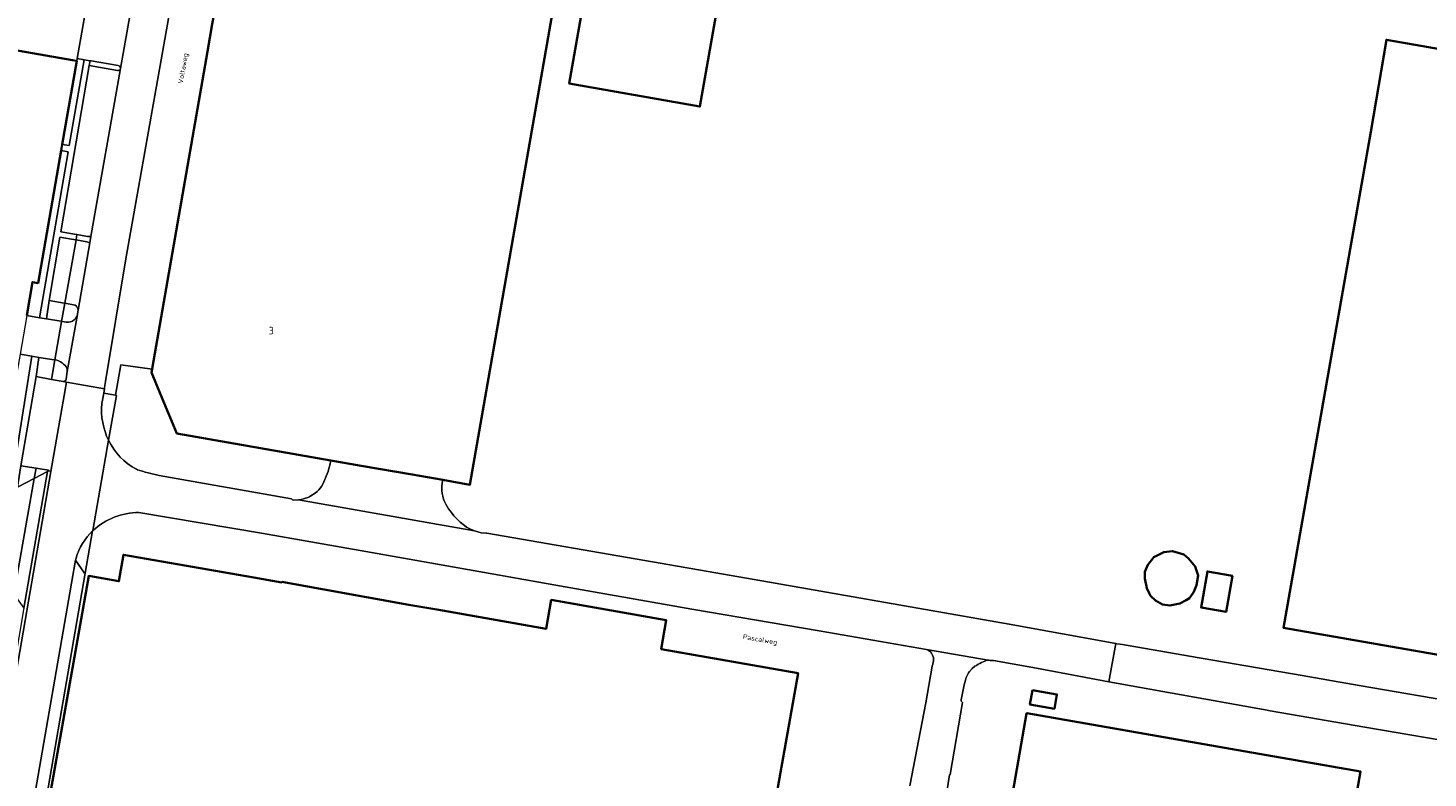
# Model space of a CAD drawing. Header units: metres. Extents: x 149984 to 156489, y 469398 to 478068.
# Tile 160 of 256: x 153079 to 153330, y 471244 to 471379. Entities that reach past the tile are written whole.
import ezdxf
from ezdxf.enums import TextEntityAlignment as Align

# ---------------------------------------------------------------- set-up
doc = ezdxf.new("R2010")
doc.units = ezdxf.units.M
doc.header["$LTSCALE"] = 0.75
for name, color, linetype, lineweight in [('B-WE-GR-BEPLANTING_CULTUUR_HEESTERS-GV', 252, 'Continuous', 18), ('B-WE-OG-BEBOUWING-GV', 6, 'Continuous', 35), ('B-WE-OG-BEBOUWING-T18', 1, 'Continuous', 18), ('B-WE-OG-BEBOUWING_LUIFEL-GV', 6, 'Continuous', 18), ('B-WE-OG-TERREIN_ERF-GV', 252, 'Continuous', 18), ('B-WE-OG-TOPOGRAFIE-T18', 7, 'Continuous', 18), ('B-WE-VH-GESLOTENVERHARDING_ASFALT-GV', 252, 'Continuous', 18), ('B-WE-VH-GESLOTENVERHARDING_BETON-GV', 252, 'Continuous', 18), ('B-WE-VH-OPENVERHARDING_BETONELEMENT-GV', 252, 'Continuous', 18), ('B-WE-VH-OPENVERHARDING_BETONSTRAATSTEEN-GV', 252, 'Continuous', 18), ('B-WE-VH-OPENVERHARDING_TEGEL-GV', 252, 'Continuous', 18)]:
    doc.layers.add(name, color=color, linetype=linetype, lineweight=lineweight)
doc.styles.add('NLCS-ISO-M500-T18', font='NLCS-ISO.ttf', dxfattribs={"height": 0.9})
doc.styles.add('NLCS-ISO-M750-T18', font='NLCS-ISO.ttf', dxfattribs={"height": 1.35})

msp = doc.modelspace()

# ---------------------------------------------------------------- linework, layer by layer
at = {"layer": 'B-WE-GR-BEPLANTING_CULTUUR_HEESTERS-GV', "flags": 128}
for points in [[(153089.009, 471373.169), (153087.777, 471373.38), (153087.704, 471372.96), (153085.094, 471357.943), (153086.335, 471357.727)], [(153084.9, 471356.831), (153080.763, 471333.028), (153079.759, 471333.203), (153078.712, 471327.177), (153080.979, 471326.8), (153086.137, 471356.584)], [(153090.222, 471341.39), (153089.655, 471341.406), (153087.736, 471341.747), (153087.564, 471340.775), (153089.506, 471340.435), (153090.03, 471340.278)], [(153082.289, 471326.582), (153084.83, 471326.16), (153084.973, 471326.141), (153085.542, 471329.392), (153085.437, 471329.412), (153082.753, 471329.913)], [(153074.119, 471294.788), (153075.795, 471295.715), (153079.619, 471319.872), (153077.503, 471320.22), (153075.215, 471307.055), (153076.219, 471306.88), (153074.182, 471295.159)], [(153080.417, 471316.215), (153083.148, 471315.718), (153083.763, 471319.229), (153083.66, 471319.25), (153080.887, 471319.677)], [(153080.388, 471299.742), (153077.678, 471300.195), (153077.026, 471296.327), (153080.068, 471297.922)], [(153082.445, 471299.169), (153082.597, 471299.254), (153082.598, 471299.372), (153080.388, 471299.742), (153080.068, 471297.922)]]:
    msp.add_lwpolyline(points, close=True, dxfattribs=at)
for points in [[(153095.152, 471372.12), (153090.314, 471372.946), (153090.078, 471372.986), (153089.928, 471372.107), (153095.004, 471371.214)], [(153095.535, 471371.581), (153095.537, 471371.592)], [(153087.43, 471329.04), (153085.542, 471329.392), (153084.973, 471326.141), (153085.43, 471326.08)], [(153087.802, 471327.378), (153087.82, 471327.48), (153087.934, 471328.142)], [(153085.771, 471315.749), (153085.96, 471317.15), (153085.95, 471317.48), (153085.89, 471317.75), (153085.77, 471317.98), (153085.59, 471318.21), (153085.32, 471318.46), (153085.07, 471318.66), (153084.77, 471318.86), (153084.44, 471319.04), (153084.1, 471319.16), (153083.763, 471319.229), (153083.148, 471315.718), (153085.227, 471315.339)], [(153093.42, 471304.763), (153094.824, 471312.846), (153094.653, 471312.876), (153092.53, 471313.242), (153092.218, 471311.362)]]:
    msp.add_lwpolyline(points, dxfattribs=at)
at = {"layer": 'B-WE-GR-BEPLANTING_CULTUUR_HEESTERS-GV'}
for points in [[(153095.004, 471371.214, 0.412111), (153095.535, 471371.581)], [(153095.537, 471371.592, 0.4193311), (153095.152, 471372.12)], [(153087.934, 471328.142, 0.2112786), (153087.43, 471329.04)], [(153085.43, 471326.08, 0.4604488), (153087.802, 471327.378)], [(153085.227, 471315.339, 0.4086927), (153085.771, 471315.749)], [(153092.218, 471311.362, 0.1418533), (153093.42, 471304.763)]]:
    msp.add_lwpolyline(points, format="xyb", dxfattribs=at)
at = {"layer": 'B-WE-OG-BEBOUWING-GV', "flags": 128}
for points in [[(153206.708, 471404.901), (153183.239, 471409.032), (153176.169, 471368.88), (153199.638, 471364.748)], [(153114.68, 471394.71), (153114.388, 471393.035), (153113.909, 471390.288), (153112.037, 471379.561), (153111.181, 471374.656), (153103.094, 471328.297), (153101.229, 471317.608), (153101.219, 471317.548), (153101.113, 471316.944), (153103.708, 471310.728), (153104.174, 471309.609), (153105.694, 471305.968), (153133.318, 471301.15), (153138.764, 471300.201), (153147.955, 471298.598), (153153.455, 471297.638), (153158.32, 471296.79), (153173.61, 471384.45)], [(153280.403, 471277.199), (153280.596, 471276.838), (153281.487, 471275.991), (153282.735, 471275.278), (153284.027, 471275.1), (153285.855, 471275.412), (153286.957, 471276.05), (153287.548, 471276.392), (153288.351, 471277.551), (153288.841, 471278.71), (153289.153, 471280.448), (153288.573, 471282.097), (153287.37, 471283.523), (153286.568, 471284.237), (153284.518, 471284.86), (153282.958, 471284.638), (153281.175, 471283.746), (153280.105, 471282.409), (153279.571, 471281.117), (153279.526, 471279.913), (153279.883, 471278.175)], [(153295.303, 471280.42), (153290.778, 471281.215), (153289.64, 471274.74), (153294.165, 471273.945)], [(153259.358, 471259.873), (153258.908, 471257.295), (153263.304, 471256.527), (153263.754, 471259.105)], [(153254.367, 471233.378), (153314.422, 471223.031), (153318.302, 471245.246), (153294.916, 471249.331), (153258.33, 471255.721), (153258.317, 471255.659), (153256.052, 471242.884), (153255.517, 471239.864)]]:
    msp.add_lwpolyline(points, close=True, dxfattribs=at)
for points in [[(153078.712, 471327.177), (153079.759, 471333.203), (153080.763, 471333.028), (153084.9, 471356.831), (153085.094, 471357.943), (153087.704, 471372.96), (153086.935, 471373.093), (153071.151, 471375.827)], [(153415.89, 471360.49), (153322.932, 471376.75), (153320.115, 471360.178), (153304.449, 471271.085), (153332.958, 471266.087)], [(153213.151, 471239.669), (153217.273, 471262.898), (153192.674, 471267.245), (153193.587, 471272.415), (153172.94, 471276.074), (153172.025, 471270.894), (153152.389, 471274.365), (153147.331, 471275.229), (153124.538, 471279.321), (153124.523, 471279.233), (153119.524, 471280.105), (153096.102, 471284.189), (153095.263, 471279.442), (153089.836, 471280.402), (153080.259, 471226.238)]]:
    msp.add_lwpolyline(points, dxfattribs=at)
at = {"layer": 'B-WE-OG-BEBOUWING_LUIFEL-GV', "flags": 128}
msp.add_lwpolyline([(153026.121, 471383.626), (153042.709, 471380.753), (153087.704, 471372.96), (153090.564, 471389.472), (153078.927, 471391.488), (153061.597, 471394.489), (153041.243, 471398.014), (153028.981, 471400.138)], close=True, dxfattribs=at)
at = {"layer": 'B-WE-OG-TERREIN_ERF-GV', "flags": 128}
for points in [[(153010.245, 471292.129), (153011.244, 471298.045), (153012.55, 471305.78), (153024.368, 471373.57), (153026.121, 471383.626), (153061.298, 471377.533), (153071.151, 471375.827), (153086.935, 471373.093), (153087.704, 471372.96), (153087.777, 471373.38), (153089.781, 471384.912), (153091.958, 471397.44), (153091.79, 471397.469), (153092.226, 471400.019), (153093.236, 471405.927), (153095.206, 471417.446), (153096.07, 471422.498), (153097.134, 471428.719), (153097.335, 471429.892), (153097.36, 471430.04), (153032.4, 471441.04), (153030.748, 471441.3), (153023.448, 471391.54), (153010.001, 471292.17)], [(153206.708, 471404.901), (153199.638, 471364.748), (153176.169, 471368.88), (153183.239, 471409.032)], [(153280.403, 471277.199), (153279.883, 471278.175), (153279.526, 471279.913), (153279.571, 471281.117), (153280.105, 471282.409), (153281.175, 471283.746), (153282.958, 471284.638), (153284.518, 471284.86), (153286.568, 471284.237), (153287.37, 471283.523), (153288.573, 471282.097), (153289.153, 471280.448), (153288.841, 471278.71), (153288.351, 471277.551), (153287.548, 471276.392), (153286.957, 471276.05), (153285.855, 471275.412), (153284.027, 471275.1), (153282.735, 471275.278), (153281.487, 471275.991), (153280.596, 471276.838)], [(153295.303, 471280.42), (153294.165, 471273.945), (153289.64, 471274.74), (153290.778, 471281.215)], [(153259.358, 471259.873), (153263.754, 471259.105), (153263.304, 471256.527), (153258.908, 471257.295)], [(153254.367, 471233.378), (153255.517, 471239.864), (153256.052, 471242.884), (153258.317, 471255.659), (153258.33, 471255.721), (153294.916, 471249.331), (153318.302, 471245.246), (153314.422, 471223.031)]]:
    msp.add_lwpolyline(points, close=True, dxfattribs=at)
for points in [[(153173.61, 471384.45), (153158.32, 471296.79), (153153.455, 471297.638), (153153.34, 471297.08), (153153.26, 471296.54), (153153.28, 471295.76), (153153.34, 471295.2), (153153.44, 471294.74), (153153.6, 471294.21), (153153.78, 471293.76), (153154, 471293.32), (153154.49, 471292.48), (153154.79, 471292.1), (153155.12, 471291.59), (153155.43, 471291.21), (153155.8, 471290.81), (153156.55, 471290.08), (153157.35, 471289.45), (153157.73, 471289.17), (153158.54, 471288.73), (153159, 471288.54), (153159.111, 471288.509), (153160.33, 471288.14), (153161.326, 471288.063), (153161.37, 471288.06), (153191.13, 471282.95), (153210.77, 471279.54), (153255.181, 471271.737), (153274.329, 471268.231), (153274.521, 471268.204), (153275.533, 471268.064), (153288.93, 471265.734), (153290.032, 471265.544), (153307.801, 471262.476), (153307.803, 471262.476), (153316.656, 471260.948), (153320.123, 471260.326), (153382.434, 471249.696)], [(153332.958, 471266.087), (153304.449, 471271.085), (153320.115, 471360.178), (153322.932, 471376.75), (153415.89, 471360.49)], [(153127.522, 471294.041), (153128, 471294.13), (153128.42, 471294.25), (153129.38, 471294.57), (153129.77, 471294.78), (153130.55, 471295.27), (153130.89, 471295.55), (153131.17, 471295.85), (153131.42, 471296.15), (153131.64, 471296.46), (153131.89, 471296.87), (153132.08, 471297.33), (153132.28, 471297.71), (153132.48, 471298.32), (153132.83, 471299.19), (153133, 471299.68), (153133.179, 471300.306), (153133.318, 471301.15), (153105.694, 471305.968), (153104.174, 471309.609), (153103.708, 471310.728), (153101.113, 471316.944), (153101.219, 471317.548), (153095.628, 471318.336), (153094.653, 471312.876), (153094.824, 471312.846), (153093.42, 471304.763)], [(153098.455, 471299.568), (153098.61, 471299.49), (153099.02, 471299.35), (153099.53, 471299.22), (153100.01, 471299.05), (153100.5, 471298.94), (153102.52, 471298.42), (153126.259, 471294.24), (153126.47, 471294.07), (153126.69, 471294.02), (153127.522, 471294.041)], [(153237.34, 471242.65), (153240.21, 471257.6), (153241.365, 471264.186), (153241.48, 471264.53), (153241.57, 471265.12), (153241.57, 471265.71), (153241.39, 471266.18), (153241.22, 471266.52), (153241.07, 471266.75), (153240.65, 471267.05), (153240.33, 471267.16), (153221.03, 471270.53), (153198.205, 471274.423), (153173.42, 471278.8), (153159.945, 471281.179), (153139.612, 471284.769), (153120.899, 471288.07), (153098.857, 471291.789)], [(153090.605, 471288.568), (153090.535, 471288.501), (153089.223, 471280.873), (153079.833, 471226.309), (153074.97, 471198.886), (153074.16, 471194.57), (153074.1, 471194.05), (153074.03, 471193.55), (153073.97, 471193.04), (153073.94, 471192.58), (153073.878, 471190.423), (153076.403, 471190.36), (153075.58, 471159.879), (153081.725, 471159.142), (153092.878, 471157.102), (153101.121, 471155.728), (153101.22, 471157.778)], [(153080.259, 471226.238), (153089.836, 471280.402), (153095.263, 471279.442), (153096.102, 471284.189), (153119.524, 471280.105), (153124.523, 471279.233), (153124.538, 471279.321), (153147.331, 471275.229), (153152.389, 471274.365), (153172.025, 471270.894), (153172.94, 471276.074), (153193.587, 471272.415), (153192.674, 471267.245), (153217.273, 471262.898), (153213.151, 471239.669)], [(153332.757, 471250.862), (153319.047, 471253.224), (153302.08, 471256.137), (153301.782, 471256.193), (153301.517, 471256.28), (153273.104, 471261.374), (153260.08, 471263.82), (153252.369, 471265.171), (153251.75, 471265.21), (153251.55, 471265.23), (153251.33, 471265.23), (153251.06, 471265.19), (153250.78, 471265.05), (153250.23, 471264.86), (153249.91, 471264.67), (153249.62, 471264.53), (153249.32, 471264.31), (153249.03, 471264.16), (153248.52, 471263.74), (153248.06, 471263.24), (153247.87, 471262.97), (153247.48, 471262.16), (153247.33, 471261.65), (153247.12, 471260.83), (153246.58, 471258.13), (153246.58, 471257.89), (153246.81, 471257.66), (153244.577, 471244.719), (153244.48, 471244.63), (153244.08, 471242.29)]]:
    msp.add_lwpolyline(points, dxfattribs=at)
at = {"layer": 'B-WE-OG-TERREIN_ERF-GV'}
for points in [[(153093.42, 471304.763, 0.1626588), (153098.455, 471299.568)], [(153098.857, 471291.789, 0.1874763), (153090.605, 471288.568)]]:
    msp.add_lwpolyline(points, format="xyb", dxfattribs=at)
at = {"layer": 'B-WE-VH-GESLOTENVERHARDING_ASFALT-GV', "flags": 128}
for points in [[(153108.971, 471448.986), (153106.715, 471436.065), (153106.204, 471433.148), (153103.281, 471415.653), (153103.277, 471415.632), (153102.334, 471410.334), (153099.777, 471395.666), (153099.769, 471395.622), (153098.831, 471390.24), (153095.537, 471371.592), (153095.535, 471371.581), (153090.222, 471341.39), (153090.03, 471340.278), (153087.934, 471328.142), (153087.82, 471327.48), (153087.802, 471327.378), (153085.96, 471317.15), (153085.771, 471315.749)], [(153085.227, 471315.339), (153085.848, 471315.23), (153092.656, 471314.04), (153092.688, 471314.241), (153092.858, 471315.313), (153096.53, 471337.35), (153103.99, 471379.55), (153106.562, 471394.397), (153108.548, 471405.419), (153110.226, 471414.973), (153112.242, 471426.52)], [(153092.218, 471311.362), (153092.53, 471313.242), (153092.656, 471314.04), (153085.848, 471315.23), (153083.041, 471299.177), (153071.517, 471232.707), (153070.264, 471225.588), (153065.191, 471198.095)], [(153090.535, 471288.501), (153090.605, 471288.568), (153093.42, 471304.763)], [(153093.42, 471304.763), (153090.605, 471288.568)], [(153159.945, 471281.179), (153173.42, 471278.8), (153198.205, 471274.423), (153221.03, 471270.53), (153240.33, 471267.16), (153251.75, 471265.21), (153252.369, 471265.171), (153260.08, 471263.82), (153273.104, 471261.374), (153274.329, 471268.231), (153255.181, 471271.737), (153210.77, 471279.54), (153191.13, 471282.95), (153161.37, 471288.06), (153161.326, 471288.063), (153160.33, 471288.14), (153159.111, 471288.509), (153127.522, 471294.041), (153126.69, 471294.02), (153126.47, 471294.07), (153126.259, 471294.24), (153102.52, 471298.42), (153100.5, 471298.94), (153100.01, 471299.05), (153099.53, 471299.22), (153099.02, 471299.35), (153098.61, 471299.49), (153098.455, 471299.568)], [(153098.857, 471291.789), (153120.899, 471288.07), (153139.612, 471284.769), (153159.945, 471281.179)], [(153072.18, 471196.481), (153077.31, 471224.553), (153087.494, 471283.252), (153087.567, 471283.57)], [(153397.278, 471247.161), (153382.434, 471249.696), (153320.123, 471260.326), (153316.656, 471260.948), (153307.803, 471262.476), (153307.801, 471262.476), (153290.032, 471265.544), (153288.93, 471265.734), (153275.533, 471268.064), (153274.521, 471268.204), (153274.329, 471268.231), (153273.104, 471261.374), (153301.517, 471256.28), (153301.782, 471256.193), (153302.08, 471256.137), (153319.047, 471253.224), (153332.757, 471250.862), (153345.899, 471248.516), (153346.101, 471248.477), (153348.728, 471248.013), (153354.647, 471246.978), (153357.174, 471246.641)], [(153244.08, 471242.29), (153244.48, 471244.63), (153244.577, 471244.719), (153246.81, 471257.66), (153246.58, 471257.89), (153246.58, 471258.13), (153247.12, 471260.83), (153247.33, 471261.65), (153247.48, 471262.16), (153247.87, 471262.97), (153248.06, 471263.24), (153248.52, 471263.74), (153249.03, 471264.16), (153249.32, 471264.31), (153249.62, 471264.53), (153249.91, 471264.67), (153250.23, 471264.86), (153250.78, 471265.05), (153251.06, 471265.19), (153251.33, 471265.23), (153251.55, 471265.23), (153251.75, 471265.21), (153240.33, 471267.16), (153240.65, 471267.05), (153241.07, 471266.75), (153241.22, 471266.52), (153241.39, 471266.18), (153241.57, 471265.71), (153241.57, 471265.12), (153241.48, 471264.53), (153241.365, 471264.186), (153240.21, 471257.6), (153237.34, 471242.65)]]:
    msp.add_lwpolyline(points, dxfattribs=at)
at = {"layer": 'B-WE-VH-GESLOTENVERHARDING_ASFALT-GV'}
for points in [[(153085.771, 471315.749, -0.4086927), (153085.227, 471315.339)], [(153093.42, 471304.763, -0.1418533), (153092.218, 471311.362)], [(153098.455, 471299.568, -0.1626588), (153093.42, 471304.763)], [(153090.605, 471288.568, -0.1874763), (153098.857, 471291.789)], [(153087.567, 471283.57, -0.131023), (153090.535, 471288.501)]]:
    msp.add_lwpolyline(points, format="xyb", dxfattribs=at)
at = {"layer": 'B-WE-VH-GESLOTENVERHARDING_BETON-GV', "flags": 128}
msp.add_lwpolyline([(153077.026, 471296.327), (153075.795, 471295.715), (153074.119, 471294.788), (153073.961, 471293.845), (153072.917, 471287.649), (153072.137, 471283.015), (153073.035, 471281.845), (153073.961, 471280.499), (153076.402, 471277.092), (153080.068, 471297.922)], close=True, dxfattribs=at)
at = {"layer": 'B-WE-VH-OPENVERHARDING_BETONELEMENT-GV', "flags": 128}
msp.add_lwpolyline([(153133.179, 471300.306), (153133, 471299.68), (153132.83, 471299.19), (153132.48, 471298.32), (153132.28, 471297.71), (153132.08, 471297.33), (153131.89, 471296.87), (153131.64, 471296.46), (153131.42, 471296.15), (153131.17, 471295.85), (153130.89, 471295.55), (153130.55, 471295.27), (153129.77, 471294.78), (153129.38, 471294.57), (153128.42, 471294.25), (153128, 471294.13), (153127.522, 471294.041), (153159.111, 471288.509), (153159, 471288.54), (153158.54, 471288.73), (153157.73, 471289.17), (153157.35, 471289.45), (153156.55, 471290.08), (153155.8, 471290.81), (153155.43, 471291.21), (153155.12, 471291.59), (153154.79, 471292.1), (153154.49, 471292.48), (153154, 471293.32), (153153.78, 471293.76), (153153.6, 471294.21), (153153.44, 471294.74), (153153.34, 471295.2), (153153.28, 471295.76), (153153.26, 471296.54), (153153.34, 471297.08), (153153.455, 471297.638), (153147.955, 471298.598), (153138.764, 471300.201), (153133.318, 471301.15)], close=True, dxfattribs=at)
at = {"layer": 'B-WE-VH-OPENVERHARDING_BETONSTRAATSTEEN-GV', "flags": 128}
for points in [[(153092.858, 471315.313), (153092.688, 471314.241), (153092.656, 471314.04), (153092.53, 471313.242), (153094.653, 471312.876), (153095.628, 471318.336), (153101.219, 471317.548), (153101.229, 471317.608), (153103.094, 471328.297), (153111.181, 471374.656), (153112.037, 471379.561), (153113.909, 471390.288), (153114.388, 471393.035), (153109.948, 471393.808), (153109.106, 471393.955), (153109.105, 471393.955), (153106.562, 471394.397), (153103.99, 471379.55), (153096.53, 471337.35)], [(153087.471, 471340.791), (153084.685, 471341.278), (153082.753, 471329.913), (153085.437, 471329.412), (153085.542, 471329.392), (153087.564, 471340.775)], [(153084.83, 471326.16), (153082.289, 471326.582), (153080.979, 471326.8), (153078.712, 471327.177), (153077.503, 471320.22), (153079.619, 471319.872), (153080.887, 471319.677), (153083.66, 471319.25), (153083.763, 471319.229), (153084.973, 471326.141)], [(153083.041, 471299.177), (153085.848, 471315.23), (153085.227, 471315.339), (153083.148, 471315.718), (153080.417, 471316.215), (153077.678, 471300.195), (153080.388, 471299.742), (153082.598, 471299.372), (153082.597, 471299.254)], [(153078.176, 471274.615), (153082.445, 471299.169), (153080.068, 471297.922), (153076.402, 471277.092)]]:
    msp.add_lwpolyline(points, close=True, dxfattribs=at)
for points in [[(153095.537, 471371.592), (153098.831, 471390.24), (153095.844, 471390.756), (153094.958, 471385.564), (153092.492, 471386.028), (153092.243, 471384.571), (153091.183, 471384.718), (153089.781, 471384.912), (153087.777, 471373.38)], [(153087.777, 471373.38), (153089.009, 471373.169), (153090.078, 471372.986), (153090.314, 471372.946), (153095.152, 471372.12)], [(153095.004, 471371.214), (153089.928, 471372.107), (153084.852, 471342.258), (153087.645, 471341.763), (153087.736, 471341.747)], [(153087.736, 471341.747), (153089.655, 471341.406), (153090.222, 471341.39), (153095.535, 471371.581)], [(153087.934, 471328.142), (153090.03, 471340.278), (153089.506, 471340.435), (153087.564, 471340.775), (153085.542, 471329.392), (153087.43, 471329.04)], [(153085.43, 471326.08), (153084.973, 471326.141), (153083.763, 471319.229), (153084.1, 471319.16), (153084.44, 471319.04), (153084.77, 471318.86), (153085.07, 471318.66), (153085.32, 471318.46), (153085.59, 471318.21), (153085.77, 471317.98), (153085.89, 471317.75), (153085.95, 471317.48), (153085.96, 471317.15)], [(153085.96, 471317.15), (153087.802, 471327.378)], [(153065.191, 471198.095), (153070.264, 471225.588), (153071.517, 471232.707), (153083.041, 471299.177), (153082.597, 471299.254), (153082.445, 471299.169), (153078.176, 471274.615), (153078.122, 471274.318), (153073.806, 471249.071), (153071.799, 471237.547), (153071.578, 471236.162), (153069.664, 471225.37), (153069.509, 471224.494), (153066.04, 471205.685), (153065.587, 471203.164), (153064.732, 471198.408)], [(153087.567, 471283.57), (153087.494, 471283.252), (153089.112, 471280.883), (153089.223, 471280.873), (153090.535, 471288.501)], [(153071.52, 471190.481), (153073.878, 471190.423), (153073.94, 471192.58), (153073.97, 471193.04), (153074.03, 471193.55), (153074.1, 471194.05), (153074.16, 471194.57), (153074.97, 471198.886), (153079.833, 471226.309), (153089.223, 471280.873), (153089.112, 471280.883), (153087.494, 471283.252)], [(153087.494, 471283.252), (153077.31, 471224.553), (153072.18, 471196.481)]]:
    msp.add_lwpolyline(points, dxfattribs=at)
at = {"layer": 'B-WE-VH-OPENVERHARDING_BETONSTRAATSTEEN-GV'}
for points in [[(153095.535, 471371.581, -0.412111), (153095.004, 471371.214)], [(153095.152, 471372.12, -0.4193311), (153095.537, 471371.592)], [(153087.43, 471329.04, -0.2112786), (153087.934, 471328.142)], [(153087.802, 471327.378, -0.4604488), (153085.43, 471326.08)], [(153090.535, 471288.501, 0.131023), (153087.567, 471283.57)]]:
    msp.add_lwpolyline(points, format="xyb", dxfattribs=at)
at = {"layer": 'B-WE-VH-OPENVERHARDING_TEGEL-GV', "flags": 128}
for points in [[(153080.979, 471326.8), (153082.289, 471326.582), (153082.753, 471329.913), (153084.685, 471341.278), (153087.471, 471340.791), (153087.564, 471340.775), (153087.736, 471341.747), (153087.645, 471341.763), (153084.852, 471342.258), (153089.928, 471372.107), (153090.078, 471372.986), (153089.009, 471373.169), (153086.335, 471357.727), (153085.094, 471357.943), (153084.9, 471356.831), (153086.137, 471356.584)], [(153075.795, 471295.715), (153077.026, 471296.327), (153077.678, 471300.195), (153080.417, 471316.215), (153080.887, 471319.677), (153079.619, 471319.872)]]:
    msp.add_lwpolyline(points, close=True, dxfattribs=at)

# ---------------------------------------------------------------- texts
at = {"layer": 'B-WE-OG-BEBOUWING-T18', "style": 'NLCS-ISO-M750-T18'}
msp.add_text('3', height=1.35, dxfattribs=at).set_placement((153122.637, 471324.482), align=Align.MIDDLE)
at = {"layer": 'B-WE-OG-TOPOGRAFIE-T18', "style": 'NLCS-ISO-M500-T18'}
for s, rotation, p in [('Voltaweg', 80, (153106.902, 471371.585)), ('Pascalweg', 350.3, (153210.422, 471268.858))]:
    msp.add_text(s, height=0.9, rotation=rotation, dxfattribs=at).set_placement(p, align=Align.MIDDLE)

doc.saveas('drawing.dxf')
